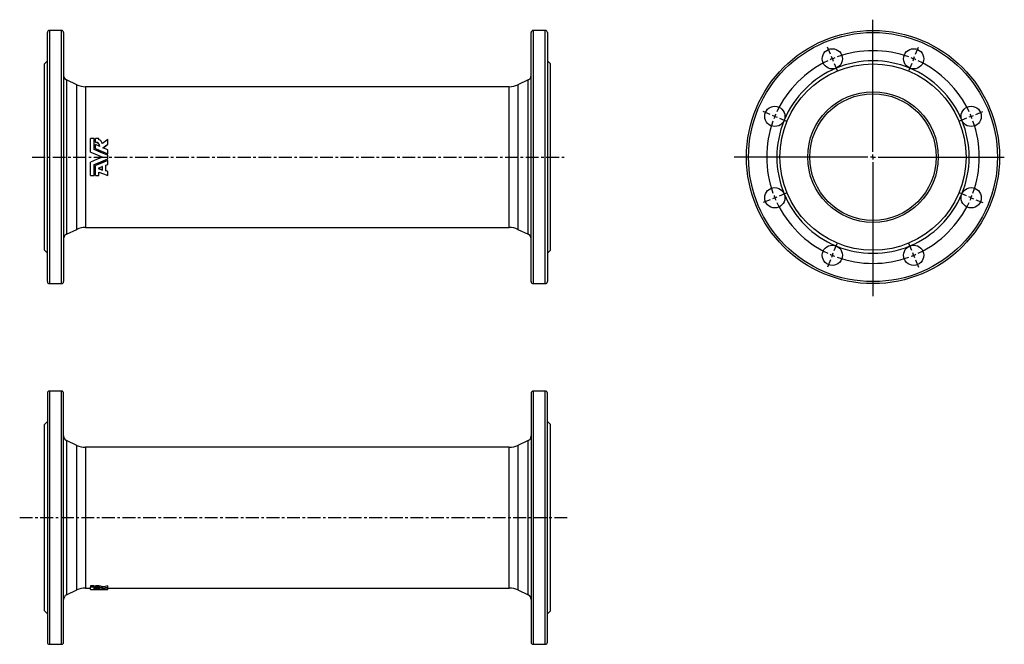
# Model space of a CAD drawing. Extents: x 73 to 1046, y 129 to 746.
import ezdxf

# ---------------------------------------------------------------- set-up
doc = ezdxf.new("R2010")
doc.units = 0
doc.linetypes.add('CENTERX2', pattern=[20.32, 12.7, -2.54, 2.54, -2.54])
doc.layers.get('0').update_dxf_attribs({"linetype": 'CONTINUOUS'})
doc.layers.add('FORMAT', color=7, linetype='CONTINUOUS')

# ---------------------------------------------------------------- blocks, each defined once
blk = doc.blocks.new('SW_CENTERMARKSYMBOL_0')
at = {"layer": 'FORMAT', "color": 0}
for p, q in [((40.18, -92.01), (40.18, 38.61)), ((-1.91, 4.62), (-4.78, 11.55)), ((82.28, 4.62), (85.15, 11.55)), ((0, 0), (-0.96, 2.31)), ((0, 0), (0.96, -2.31)), ((80.36, 0), (79.41, -2.31)), ((80.36, 0), (81.32, 2.31)), ((1.91, -4.62), (4.78, -11.55)), ((78.45, -4.62), (75.58, -11.55)), ((-61.44, -54.91), (-68.37, -52.04)), ((-56.83, -56.83), (-59.14, -55.87)), ((-56.83, -56.83), (-54.52, -57.78)), ((137.19, -56.83), (134.88, -57.78)), ((137.19, -56.83), (139.5, -55.87)), ((141.81, -54.91), (148.74, -52.04)), ((-52.21, -58.74), (-45.28, -61.61)), ((132.57, -58.74), (125.64, -61.61)), ((35.18, -97.01), (-96.84, -97.01)), ((40.18, -97.01), (37.68, -97.01)), ((40.18, -97.01), (40.18, -94.51)), ((40.18, -97.01), (40.18, -99.51)), ((40.18, -97.01), (42.68, -97.01)), ((45.18, -97.01), (169.93, -97.01)), ((40.18, -102.01), (40.18, -234.28)), ((-52.21, -135.28), (-45.28, -132.41)), ((132.57, -135.28), (125.64, -132.41)), ((-61.44, -139.1), (-68.37, -141.97)), ((-56.83, -137.19), (-59.14, -138.15)), ((-56.83, -137.19), (-54.52, -136.23)), ((137.19, -137.19), (134.88, -136.23)), ((137.19, -137.19), (139.5, -138.15)), ((141.81, -139.1), (148.74, -141.97)), ((1.91, -189.4), (4.78, -182.47)), ((78.45, -189.4), (75.58, -182.47)), ((0, -194.01), (-0.96, -196.32)), ((0, -194.01), (0.96, -191.71)), ((80.36, -194.01), (79.41, -191.71)), ((80.36, -194.01), (81.32, -196.32)), ((-1.91, -198.63), (-4.78, -205.56)), ((82.28, -198.63), (85.15, -205.56))]:
    blk.add_line(p, q, dxfattribs=at)
for start, end in [(111.13581, 112.5), (70.22837, 109.77163), (67.5, 68.86419), (115.22837, 154.77163), (112.5, 113.86419), (66.13581, 67.5), (25.22837, 64.77163), (157.5, 158.86419), (156.13581, 157.5), (22.5, 23.86419), (21.13581, 22.5), (160.22837, 199.77163), (340.22837, 19.77163), (201.13581, 202.5), (337.5, 338.86419), (202.5, 203.86419), (205.22837, 244.77163), (295.22837, 334.77163), (336.13581, 337.5), (246.13581, 247.5), (247.5, 248.86419), (291.13581, 292.5), (292.5, 293.86419), (250.22837, 289.77163)]:
    blk.add_arc((40.18, -97.01), 105, start, end, dxfattribs=at)

msp = doc.modelspace()

# ---------------------------------------------------------------- linework, layer by layer
at = {"color": 7, "linetype": 'CONTINUOUS'}
for p, q in [((100.11, 487.09), (100.11, 733.09)), ((114.11, 735.09), (102.11, 735.09)), ((116.11, 733.09), (116.11, 610.09)), ((578.11, 487.09), (578.11, 733.09)), ((592.11, 735.09), (580.11, 735.09)), ((594.11, 733.09), (594.11, 610.09)), ((100.11, 705.09), (97.11, 702.09)), ((97.11, 610.09), (97.11, 702.09)), ((597.11, 702.09), (594.11, 705.09)), ((597.11, 610.09), (597.11, 702.09)), ((129.24, 681.47), (118.99, 686.25)), ((575.22, 686.25), (564.97, 681.47)), ((556.52, 679.59), (137.7, 679.59)), ((142.7, 615.08), (142.7, 628.28)), ((146.25, 628.28), (142.7, 628.28)), ((146.25, 617.56), (146.25, 628.28)), ((151.05, 628.28), (147.62, 628.28)), ((147.62, 624.87), (147.62, 628.28)), ((147.62, 624.87), (147.62, 624.56)), ((151.05, 627.26), (151.05, 628.28)), ((159.84, 622.98), (159.84, 627.43)), ((159.84, 622.98), (159.84, 622.71)), ((142.7, 614.97), (142.7, 615.08)), ((147.62, 618.5), (147.62, 622.38)), ((152.08, 620.55), (147.62, 622.38)), ((147.62, 618.5), (147.62, 618.32)), ((159.84, 617.35), (155.04, 619.33)), ((159.84, 613.44), (159.84, 617.35)), ((159.84, 613.44), (159.84, 613.36)), ((97.11, 518.09), (97.11, 610.09)), ((116.11, 610.09), (116.11, 487.09)), ((142.7, 605.21), (142.7, 605.1)), ((142.7, 591.91), (142.7, 605.1)), ((159.84, 608.26), (159.84, 611.92)), ((159.84, 606.82), (159.84, 606.75)), ((159.84, 602.84), (159.84, 606.75)), ((594.11, 610.09), (594.11, 487.09)), ((597.11, 518.09), (597.11, 610.09)), ((146.25, 591.91), (146.25, 602.62)), ((147.62, 601.86), (147.62, 601.69)), ((147.62, 591.91), (147.62, 601.69)), ((154.7, 600.71), (150.43, 598.96)), ((150.43, 598.96), (154.7, 597.31)), ((150.73, 599.08), (154.7, 597.58)), ((151.05, 591.91), (151.05, 595.26)), ((154.7, 597.31), (154.7, 600.71)), ((157.95, 602.06), (159.84, 602.84)), ((157.95, 596.42), (157.95, 602.06)), ((159.84, 596), (157.95, 596.71)), ((159.84, 595.7), (157.95, 596.42)), ((159.84, 596), (159.84, 595.7)), ((159.84, 591.91), (159.84, 595.7)), ((142.7, 591.91), (146.25, 591.91)), ((147.62, 591.91), (151.05, 591.91)), ((118.99, 533.94), (129.24, 538.72)), ((137.7, 540.59), (556.52, 540.59)), ((564.97, 538.72), (575.22, 533.94)), ((97.11, 518.09), (100.11, 515.09)), ((594.11, 515.09), (597.11, 518.09)), ((102.11, 485.09), (114.11, 485.09)), ((580.11, 485.09), (592.11, 485.09)), ((100.11, 377.03), (100.11, 131.03)), ((114.11, 379.03), (102.11, 379.03)), ((116.11, 131.03), (116.11, 377.03)), ((578.11, 377.03), (578.11, 131.03)), ((592.11, 379.03), (580.11, 379.03)), ((594.11, 131.03), (594.11, 377.03)), ((100.11, 349.03), (97.11, 346.03)), ((97.11, 162.03), (97.11, 346.03)), ((597.11, 346.03), (594.11, 349.03)), ((597.11, 162.03), (597.11, 346.03)), ((129.24, 325.4), (118.99, 330.18)), ((556.52, 323.53), (137.7, 323.53)), ((575.22, 330.18), (564.97, 325.4)), ((146.25, 186.85), (142.7, 186.85)), ((142.7, 186.85), (142.7, 185.4)), ((146.25, 185.4), (142.7, 185.4)), ((142.7, 183.2), (142.7, 185.4)), ((146.25, 186.85), (146.25, 185.4)), ((146.25, 183.42), (146.25, 185.4)), ((147.62, 184.87), (146.25, 184.91)), ((151.05, 186.85), (147.62, 186.85)), ((147.62, 185.4), (147.62, 186.85)), ((151.05, 185.4), (147.62, 185.4)), ((147.62, 184.58), (147.62, 185.4)), ((151.05, 185.4), (151.05, 186.85)), ((151.05, 185.14), (151.05, 185.4)), ((154.41, 184.28), (154.41, 185.75)), ((159.84, 185.18), (159.84, 186.63)), ((159.84, 184.21), (159.84, 185.18)), ((118.99, 177.88), (129.24, 182.66)), ((137.7, 184.53), (142.7, 184.53)), ((147.62, 184.1), (147.62, 184.58)), ((147.62, 183.53), (147.62, 184.1)), ((152.08, 183.8), (147.62, 184.1)), ((154.7, 183.03), (159.84, 183.03)), ((159.84, 183.4), (155.04, 183.63)), ((159.84, 184.53), (556.52, 184.53)), ((159.84, 183.4), (159.84, 184.21)), ((159.84, 183.11), (159.84, 183.4)), ((159.84, 183.11), (159.84, 183.05)), ((159.84, 183.03), (159.84, 183.05)), ((564.97, 182.66), (575.22, 177.88)), ((97.11, 162.03), (100.11, 159.03)), ((594.11, 159.03), (597.11, 162.03)), ((102.11, 129.03), (114.11, 129.03)), ((580.11, 129.03), (592.11, 129.03))]:
    msp.add_line(p, q, dxfattribs=at)
at = {"color": 8, "linetype": 'CONTINUOUS'}
for p, q in [((102.11, 735.09), (102.11, 485.09)), ((114.11, 610.09), (114.11, 735.09)), ((580.11, 735.09), (580.11, 485.09)), ((592.11, 610.09), (592.11, 735.09)), ((118.99, 686.25), (118.99, 610.09)), ((129.24, 610.09), (129.24, 681.47)), ((564.97, 681.47), (564.97, 538.72)), ((575.22, 533.94), (575.22, 686.25)), ((137.7, 679.59), (137.7, 610.09)), ((556.52, 610.09), (556.52, 679.59)), ((114.11, 485.09), (114.11, 610.09)), ((118.99, 610.09), (118.99, 533.94)), ((129.24, 538.72), (129.24, 610.09)), ((137.7, 610.09), (137.7, 540.59)), ((556.52, 540.59), (556.52, 610.09)), ((592.11, 485.09), (592.11, 610.09)), ((102.11, 379.03), (102.11, 129.03)), ((114.11, 129.03), (114.11, 379.03)), ((580.11, 379.03), (580.11, 129.03)), ((592.11, 129.03), (592.11, 379.03)), ((118.99, 330.18), (118.99, 177.88)), ((129.24, 182.66), (129.24, 325.4)), ((137.7, 323.53), (137.7, 184.53)), ((556.52, 184.53), (556.52, 323.53)), ((564.97, 325.4), (564.97, 182.66)), ((575.22, 177.88), (575.22, 330.18))]:
    msp.add_line(p, q, dxfattribs=at)
at = {"color": 7, "linetype": 'CONTINUOUS', "flags": 128}
for points in [[(159.84, 627.43), (157.12, 625.39), (154.41, 623.34)], [(155.04, 619.33), (157.44, 621.16), (159.84, 622.98)], [(155.2, 619.26), (157.44, 620.93), (159.84, 622.71)], [(142.7, 615.08), (148.7, 612.59), (154.7, 610.09)], [(142.7, 614.97), (148.7, 612.53), (154.7, 610.09)], [(159.84, 611.92), (153.05, 614.75), (146.25, 617.56)], [(147.62, 618.5), (153.73, 615.97), (159.84, 613.44)], [(147.62, 618.32), (153.73, 615.85), (159.84, 613.36)], [(154.7, 610.09), (148.7, 607.6), (142.7, 605.1)], [(154.7, 610.09), (148.7, 607.65), (142.7, 605.21)], [(146.25, 602.62), (153.05, 605.44), (159.84, 608.26)], [(159.84, 606.82), (153.73, 604.34), (147.62, 601.86)], [(159.84, 606.75), (153.73, 604.21), (147.62, 601.69)], [(151.05, 595.26), (155.45, 593.58), (159.84, 591.91)], [(159.84, 186.63), (157.12, 186.16), (154.41, 185.75)], [(159.84, 185.18), (157.12, 184.7), (154.41, 184.28)], [(142.7, 183.2), (148.7, 183.07), (154.7, 183.03)], [(159.84, 183.05), (153.05, 183.18), (146.25, 183.42)], [(147.62, 183.53), (153.73, 183.27), (159.84, 183.11)], [(155.04, 183.63), (157.44, 183.9), (159.84, 184.21)]]:
    msp.add_lwpolyline(points, dxfattribs=at)
at = {"color": 7, "linetype": 'CONTINUOUS'}
for centre, radius in [((915.88, 610.09), 125), ((875.7, 707.1), 10), ((956.06, 707.1), 10), ((915.88, 610.09), 92), ((915.88, 610.09), 64.5), ((915.88, 610.09), 62.5), ((818.87, 650.27), 10), ((1012.89, 650.27), 10), ((818.87, 569.91), 10), ((1012.89, 569.91), 10), ((875.7, 513.08), 10), ((956.06, 513.08), 10)]:
    msp.add_circle(centre, radius, dxfattribs=at)
at = {"color": 8, "linetype": 'CONTINUOUS'}
msp.add_circle((915.88, 610.09), 123, dxfattribs=at)
at = {"color": 7, "linetype": 'CONTINUOUS'}
for centre, radius, start, end in [((102.11, 733.09), 2, 90, 180), ((114.11, 733.09), 2, 0, 90), ((580.11, 733.09), 2, 90, 180), ((592.11, 733.09), 2, 0, 90), ((915.88, 610.09), 95, 67.5, 112.5), ((121.11, 690.78), 5, 180, 245), ((573.11, 690.78), 5, 295, 0), ((915.88, 610.09), 95, 112.5, 157.5), ((915.88, 610.09), 95, 22.5, 67.5), ((137.7, 699.59), 20, 245, 270), ((556.52, 699.59), 20, 270, 295), ((915.88, 610.09), 95, 157.5, 202.5), ((915.88, 610.09), 95, 337.5, 22.5), ((147.63, 620.41), 4.45, 1.72852, 90.02982), ((147.69, 620.17), 4.39, 5.08013, 90.80331), ((149.16, 622.24), 5.36, 11.85851, 69.33717), ((915.88, 610.09), 95, 202.5, 247.5), ((915.88, 610.09), 95, 292.5, 337.5), ((137.7, 520.59), 20, 90, 115), ((556.52, 520.59), 20, 65, 90), ((121.11, 529.41), 5, 115, 180), ((573.11, 529.41), 5, 0, 65), ((915.88, 610.09), 95, 247.5, 292.5), ((102.11, 487.09), 2, 180, 270), ((114.11, 487.09), 2, 270, 0), ((580.11, 487.09), 2, 180, 270), ((592.11, 487.09), 2, 270, 0), ((102.11, 377.03), 2, 90, 180), ((114.11, 377.03), 2, 0, 90), ((580.11, 377.03), 2, 90, 180), ((592.11, 377.03), 2, 0, 90), ((121.11, 334.71), 5, 180, 245), ((573.11, 334.71), 5, 295, 0), ((137.7, 343.53), 20, 245, 270), ((556.52, 343.53), 20, 270, 295), ((150.93, 179), 7.59, 62.76875, 89.09528), ((150.91, 177.6), 7.54, 62.36483, 88.91666), ((121.11, 173.34), 5, 115, 180), ((137.7, 164.53), 20, 90, 115), ((148.6, 177.04), 7.6, 62.75914, 97.36488), ((556.52, 164.53), 20, 65, 90), ((573.11, 173.34), 5, 0, 65), ((102.11, 131.03), 2, 180, 270), ((114.11, 131.03), 2, 270, 0), ((580.11, 131.03), 2, 180, 270), ((592.11, 131.03), 2, 270, 0)]:
    msp.add_arc(centre, radius, start, end, dxfattribs=at)
at = {"layer": 'FORMAT', "linetype": 'CENTERX2'}
for p, q in [((85.08, 610.09), (612.64, 610.09)), ((613.77, 254.03), (72.74, 254.03))]:
    msp.add_line(p, q, dxfattribs=at)

# ---------------------------------------------------------------- block references
at = {"layer": 'FORMAT'}
msp.add_blockref('SW_CENTERMARKSYMBOL_0', (875.7, 707.1), dxfattribs=at)

doc.saveas('drawing.dxf')
